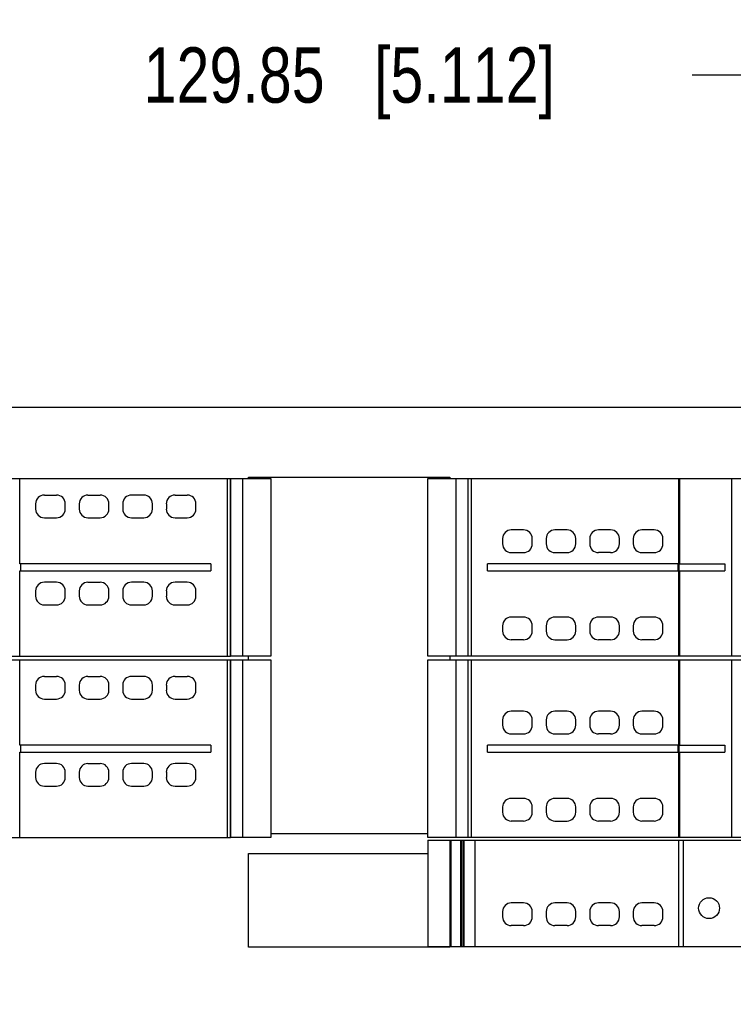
# Model space of a CAD drawing. Header units: inches. Extents: x 0 to 22, y 0 to 17.
# Tile 24 of 27: x 10.6 to 12.2, y 11.9 to 14.1. Entities that reach past the tile are written whole.
import ezdxf

# ---------------------------------------------------------------- set-up
doc = ezdxf.new("R2010")
doc.units = ezdxf.units.IN
doc.header["$LTSCALE"] = 1.21
doc.header["$MEASUREMENT"] = 0
doc.layers.get('0').update_dxf_attribs({"linetype": 'CONTINUOUS'})
doc.layers.add('DIMENSIONS', color=7, linetype='CONTINUOUS')
doc.styles.get("Standard").update_dxf_attribs({"font": 'txt', "width": 0.8})
doc.dimstyles.new('DIMSTYLE_1', dxfattribs={"dimtxt": 0.125, "dimasz": 0.18, "dimexe": 0.125, "dimexo": 0.0625, "dimgap": 0.0625, "dimtad": 0, "dimtih": 1, "dimtoh": 1, "dimdsep": 46, "dimtxsty": 'STANDARD', "dimblk": '_FILLED', "dimblk1": '_FILLED', "dimblk2": '_FILLED', "dimcen": 0.09, "dimadec": 0, "dimazin": 0, "dimtp": 0.02, "dimtm": 0.02, "dimtfac": 1, "dimtofl": 0, "dimtmove": 0, "dimatfit": 3, "dimldrblk": '_FILLED', "dimfxl": 1, "dimtolj": 1, "dimarcsym": 0})

# ---------------------------------------------------------------- blocks, each defined once
blk = doc.blocks.new('_FILLED')
at = {"color": 0, "linetype": 'BYBLOCK'}
blk.add_solid([(0, 0), (-1, 0.174), (-1, -0.174)], dxfattribs=at)
blk = doc.blocks.new('*D0')
at = {"layer": 'DIMENSIONS', "color": 2, "linetype": 'CONTINUOUS'}
for p, q in [((8.7841, 13.0387), (8.7841, 14.1052)), ((13.8963, 13.0387), (13.8963, 14.1052)), ((8.7841, 13.9802), (10.5652, 13.9802)), ((13.8963, 13.9802), (12.1152, 13.9802))]:
    blk.add_line(p, q, dxfattribs=at)
at = {"layer": 'DIMENSIONS', "color": 2, "linetype": 'CONTINUOUS', "xscale": 0.18, "yscale": 0.18, "zscale": 0.18}
for p, rotation in [((8.7841, 13.9802), 180), ((13.8963, 13.9802), 359.9999999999)]:
    blk.add_blockref('_FILLED', p, dxfattribs=dict(at, rotation=rotation))
at = {"layer": 'DIMENSIONS', "color": 2, "linetype": 'CONTINUOUS', "insert": (11.3402, 14.0427), "char_height": 0.125, "width": 1.425, "attachment_point": 2, "line_spacing_factor": 0.9}
blk.add_mtext('129.85{\\Ftxt.shx;\\W1.000000;\\H0.125000; }[5.112]', dxfattribs=at)
blk = doc.blocks.new('*D1')
at = {"layer": 'DIMENSIONS', "color": 2, "linetype": 'CONTINUOUS'}
for p, q in [((8.8902, 13.2302), (7.9091, 13.2302)), ((8.0341, 13.2302), (8.0341, 12.5323)), ((8.0341, 11.5845), (8.0341, 12.2823)), ((10.8057, 11.5845), (7.9091, 11.5845))]:
    blk.add_line(p, q, dxfattribs=at)
at = {"layer": 'DIMENSIONS', "color": 2, "linetype": 'CONTINUOUS', "xscale": 0.18, "yscale": 0.18, "zscale": 0.18}
for p, rotation in [((8.0341, 13.2302), 90), ((8.0341, 11.5845), 269.9999999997)]:
    blk.add_blockref('_FILLED', p, dxfattribs=dict(at, rotation=rotation))
at = {"layer": 'DIMENSIONS', "color": 2, "linetype": 'CONTINUOUS', "insert": (8.0341, 12.4698), "char_height": 0.125, "width": 1.225, "attachment_point": 2, "line_spacing_factor": 0.9}
blk.add_mtext('41.8{\\Ftxt.shx;\\W1.000000;\\H0.125000; }[1.646]', dxfattribs=at)

msp = doc.modelspace()

# ---------------------------------------------------------------- linework, layer by layer
at = {"color": 7, "linetype": 'CONTINUOUS'}
for p, q in [((8.9307, 13.2302), (13.7495, 13.2302)), ((8.9283, 13.0687), (11.0719, 13.0687)), ((10.5961, 12.8758), (10.5961, 13.0687)), ((11.0647, 12.6672), (11.0647, 13.0687)), ((11.0719, 13.0687), (11.0719, 12.6672)), ((11.0721, 12.6672), (11.0721, 13.0687)), ((11.0721, 13.0687), (11.1631, 13.0687)), ((11.0994, 12.6672), (11.0994, 13.0687)), ((11.1125, 13.0687), (11.1125, 13.072)), ((11.1125, 13.072), (11.5677, 13.072)), ((11.1631, 13.0687), (11.1631, 12.6672)), ((11.5173, 12.6672), (11.5173, 13.0687)), ((11.5173, 13.0687), (11.6083, 13.0687)), ((11.5677, 13.072), (11.5677, 13.0687)), ((11.5809, 13.0687), (11.5809, 12.6672)), ((11.6083, 13.0687), (11.6083, 12.6672)), ((11.6084, 12.6672), (11.6084, 13.0687)), ((11.6084, 13.0687), (13.7521, 13.0687)), ((11.6157, 13.0687), (11.6157, 12.6672)), ((12.0842, 13.0687), (12.0842, 12.8758)), ((12.0871, 12.8758), (12.0871, 13.0687)), ((12.2035, 13.0687), (12.2035, 12.6672)), ((10.6316, 13.0116), (10.6316, 12.9998)), ((10.6513, 13.0313), (10.6788, 13.0313)), ((10.6985, 12.9998), (10.6985, 13.0116)), ((10.73, 13.0116), (10.73, 12.9998)), ((10.7497, 13.0313), (10.7773, 13.0313)), ((10.7969, 12.9998), (10.7969, 13.0116)), ((10.8284, 13.0116), (10.8284, 12.9998)), ((10.8757, 13.0313), (10.8481, 13.0313)), ((10.8954, 12.9998), (10.8954, 13.0116)), ((10.9269, 13.0116), (10.9269, 12.9998)), ((10.9465, 13.0313), (10.9741, 13.0313)), ((10.9938, 12.9998), (10.9938, 13.0116)), ((10.6513, 12.9802), (10.6788, 12.9802)), ((10.7497, 12.9802), (10.7773, 12.9802)), ((10.8481, 12.9802), (10.8757, 12.9802)), ((10.9465, 12.9802), (10.9741, 12.9802)), ((11.7338, 12.9526), (11.7062, 12.9526)), ((11.8322, 12.9526), (11.8047, 12.9526)), ((11.9307, 12.9526), (11.9031, 12.9526)), ((12.0291, 12.9526), (12.0015, 12.9526)), ((11.6866, 12.9329), (11.6866, 12.9211)), ((11.7535, 12.9211), (11.7535, 12.9329)), ((11.785, 12.9329), (11.785, 12.9211)), ((11.8519, 12.9211), (11.8519, 12.9329)), ((11.8834, 12.9329), (11.8834, 12.9211)), ((11.9503, 12.9211), (11.9503, 12.9329)), ((11.9818, 12.9329), (11.9818, 12.9211)), ((12.0488, 12.9211), (12.0488, 12.9329)), ((11.7062, 12.9014), (11.7338, 12.9014)), ((11.8047, 12.9014), (11.8322, 12.9014)), ((11.9307, 12.9014), (11.9031, 12.9014)), ((12.0015, 12.9014), (12.0291, 12.9014)), ((11.0276, 12.8758), (10.5961, 12.8758)), ((10.5961, 12.6672), (10.5961, 12.8601)), ((10.5961, 12.8601), (11.0276, 12.8601)), ((10.5978, 12.8601), (10.5978, 12.8758)), ((11.0276, 12.8758), (11.0276, 12.8601)), ((11.6528, 12.8601), (11.6528, 12.8758)), ((12.0842, 12.8758), (11.6528, 12.8758)), ((11.6528, 12.8601), (12.0842, 12.8601)), ((12.0825, 12.8758), (12.0825, 12.8601)), ((12.0842, 12.8601), (12.0842, 12.6672)), ((12.0854, 12.8758), (12.1886, 12.8758)), ((12.0854, 12.8601), (12.0854, 12.8758)), ((12.0854, 12.8601), (12.1886, 12.8601)), ((12.0871, 12.6672), (12.0871, 12.8601)), ((12.1886, 12.8758), (12.1886, 12.8601)), ((10.6788, 12.8345), (10.6513, 12.8345)), ((10.7497, 12.8345), (10.7773, 12.8345)), ((10.8757, 12.8345), (10.8481, 12.8345)), ((10.9741, 12.8345), (10.9465, 12.8345)), ((10.6316, 12.8148), (10.6316, 12.803)), ((10.6985, 12.803), (10.6985, 12.8148)), ((10.73, 12.8148), (10.73, 12.803)), ((10.7969, 12.803), (10.7969, 12.8148)), ((10.8284, 12.8148), (10.8284, 12.803)), ((10.8954, 12.803), (10.8954, 12.8148)), ((10.9269, 12.8148), (10.9269, 12.803)), ((10.9938, 12.803), (10.9938, 12.8148)), ((10.6513, 12.7833), (10.6788, 12.7833)), ((10.7497, 12.7833), (10.7773, 12.7833)), ((10.8481, 12.7833), (10.8757, 12.7833)), ((10.9465, 12.7833), (10.9741, 12.7833)), ((11.7338, 12.7557), (11.7062, 12.7557)), ((11.8322, 12.7557), (11.8047, 12.7557)), ((11.9307, 12.7557), (11.9031, 12.7557)), ((12.0291, 12.7557), (12.0015, 12.7557)), ((11.6866, 12.7361), (11.6866, 12.7242)), ((11.7535, 12.7242), (11.7535, 12.7361)), ((11.785, 12.7361), (11.785, 12.7242)), ((11.8519, 12.7242), (11.8519, 12.7361)), ((11.8834, 12.7361), (11.8834, 12.7242)), ((11.9503, 12.7242), (11.9503, 12.7361)), ((11.9818, 12.7361), (11.9818, 12.7242)), ((12.0488, 12.7242), (12.0488, 12.7361)), ((11.7338, 12.7046), (11.7062, 12.7046)), ((11.8047, 12.7046), (11.8322, 12.7046)), ((11.9307, 12.7046), (11.9031, 12.7046)), ((12.0291, 12.7046), (12.0015, 12.7046)), ((8.9283, 12.6672), (11.0719, 12.6672)), ((8.9283, 12.6593), (11.0719, 12.6593)), ((10.5961, 12.4664), (10.5961, 12.6593)), ((11.0647, 12.2577), (11.0647, 12.6593)), ((11.0719, 12.6593), (11.0719, 12.2577)), ((11.1631, 12.6672), (11.0721, 12.6672)), ((11.0721, 12.2577), (11.0721, 12.6593)), ((11.0721, 12.6593), (11.1631, 12.6593)), ((11.0994, 12.2577), (11.0994, 12.6593)), ((11.1125, 12.6593), (11.1125, 12.6672)), ((11.1631, 12.6593), (11.1631, 12.2577)), ((11.6083, 12.6672), (11.5173, 12.6672)), ((11.5173, 12.2577), (11.5173, 12.6593)), ((11.5173, 12.6593), (11.6083, 12.6593)), ((11.5677, 12.6672), (11.5677, 12.6593)), ((11.5809, 12.6593), (11.5809, 12.2577)), ((11.6083, 12.6593), (11.6083, 12.2577)), ((13.7521, 12.6672), (11.6084, 12.6672)), ((11.6084, 12.2577), (11.6084, 12.6593)), ((11.6084, 12.6593), (13.7521, 12.6593)), ((11.6157, 12.6593), (11.6157, 12.2577)), ((12.0842, 12.6593), (12.0842, 12.4664)), ((12.0871, 12.4664), (12.0871, 12.6593)), ((12.2035, 12.6593), (12.2035, 12.2577)), ((10.6513, 12.6219), (10.6788, 12.6219)), ((10.7497, 12.6219), (10.7773, 12.6219)), ((10.8757, 12.6219), (10.8481, 12.6219)), ((10.9465, 12.6219), (10.9741, 12.6219)), ((10.6316, 12.6022), (10.6316, 12.5904)), ((10.6985, 12.5904), (10.6985, 12.6022)), ((10.73, 12.6022), (10.73, 12.5904)), ((10.7969, 12.5904), (10.7969, 12.6022)), ((10.8284, 12.6022), (10.8284, 12.5904)), ((10.8954, 12.5904), (10.8954, 12.6022)), ((10.9269, 12.6022), (10.9269, 12.5904)), ((10.9938, 12.5904), (10.9938, 12.6022)), ((10.6513, 12.5707), (10.6788, 12.5707)), ((10.7497, 12.5707), (10.7773, 12.5707)), ((10.8481, 12.5707), (10.8757, 12.5707)), ((10.9465, 12.5707), (10.9741, 12.5707)), ((11.6866, 12.5235), (11.6866, 12.5116)), ((11.7338, 12.5431), (11.7062, 12.5431)), ((11.7535, 12.5116), (11.7535, 12.5235)), ((11.785, 12.5235), (11.785, 12.5116)), ((11.8322, 12.5431), (11.8047, 12.5431)), ((11.8519, 12.5116), (11.8519, 12.5235)), ((11.8834, 12.5235), (11.8834, 12.5116)), ((11.9307, 12.5431), (11.9031, 12.5431)), ((11.9503, 12.5116), (11.9503, 12.5235)), ((11.9818, 12.5235), (11.9818, 12.5116)), ((12.0291, 12.5431), (12.0015, 12.5431)), ((12.0488, 12.5116), (12.0488, 12.5235)), ((11.7062, 12.492), (11.7338, 12.492)), ((11.8047, 12.492), (11.8322, 12.492)), ((11.9307, 12.492), (11.9031, 12.492)), ((12.0015, 12.492), (12.0291, 12.492)), ((11.0276, 12.4664), (10.5961, 12.4664)), ((10.5978, 12.4506), (10.5978, 12.4664)), ((11.0276, 12.4664), (11.0276, 12.4506)), ((12.0842, 12.4664), (11.6528, 12.4664)), ((11.6528, 12.4506), (11.6528, 12.4664)), ((12.0825, 12.4664), (12.0825, 12.4506)), ((12.0854, 12.4664), (12.1886, 12.4664)), ((12.0854, 12.4506), (12.0854, 12.4664)), ((12.1886, 12.4664), (12.1886, 12.4506)), ((10.5961, 12.2577), (10.5961, 12.4506)), ((10.5961, 12.4506), (11.0276, 12.4506)), ((11.6528, 12.4506), (12.0842, 12.4506)), ((12.0842, 12.4506), (12.0842, 12.2577)), ((12.0854, 12.4506), (12.1886, 12.4506)), ((12.0871, 12.2577), (12.0871, 12.4506)), ((10.6788, 12.425), (10.6513, 12.425)), ((10.7497, 12.425), (10.7773, 12.425)), ((10.8757, 12.425), (10.8481, 12.425)), ((10.9741, 12.425), (10.9465, 12.425)), ((10.6316, 12.4053), (10.6316, 12.3935)), ((10.6985, 12.3935), (10.6985, 12.4053)), ((10.73, 12.4053), (10.73, 12.3935)), ((10.7969, 12.3935), (10.7969, 12.4053)), ((10.8284, 12.4053), (10.8284, 12.3935)), ((10.8954, 12.3935), (10.8954, 12.4053)), ((10.9269, 12.4053), (10.9269, 12.3935)), ((10.9938, 12.3935), (10.9938, 12.4053)), ((10.6513, 12.3739), (10.6788, 12.3739)), ((10.7497, 12.3739), (10.7773, 12.3739)), ((10.8481, 12.3739), (10.8757, 12.3739)), ((10.9465, 12.3739), (10.9741, 12.3739)), ((11.7338, 12.3463), (11.7062, 12.3463)), ((11.8322, 12.3463), (11.8047, 12.3463)), ((11.9307, 12.3463), (11.9031, 12.3463)), ((12.0291, 12.3463), (12.0015, 12.3463)), ((11.6866, 12.3266), (11.6866, 12.3148)), ((11.7535, 12.3148), (11.7535, 12.3266)), ((11.785, 12.3266), (11.785, 12.3148)), ((11.8519, 12.3148), (11.8519, 12.3266)), ((11.8834, 12.3266), (11.8834, 12.3148)), ((11.9503, 12.3148), (11.9503, 12.3266)), ((11.9818, 12.3266), (11.9818, 12.3148)), ((12.0488, 12.3148), (12.0488, 12.3266)), ((11.7338, 12.2951), (11.7062, 12.2951)), ((11.8047, 12.2951), (11.8322, 12.2951)), ((11.9307, 12.2951), (11.9031, 12.2951)), ((12.0291, 12.2951), (12.0015, 12.2951)), ((8.9283, 12.2577), (11.0719, 12.2577)), ((11.1631, 12.2577), (11.0721, 12.2577)), ((11.5173, 12.2662), (11.1631, 12.2662)), ((11.6083, 12.2577), (11.5173, 12.2577)), ((13.7521, 12.2577), (11.6084, 12.2577)), ((11.5173, 12.2518), (13.7521, 12.2518)), ((11.5173, 12.2518), (11.5173, 12.0116)), ((11.5675, 12.2518), (11.5675, 12.0116)), ((11.5705, 12.0116), (11.5705, 12.2518)), ((11.5919, 12.0116), (11.5919, 12.2518)), ((11.5945, 12.0116), (11.5945, 12.2518)), ((11.5977, 12.2518), (11.5977, 12.0116)), ((11.5994, 12.0116), (11.5994, 12.2518)), ((11.6242, 12.2518), (11.6242, 12.0116)), ((12.0842, 12.2518), (12.0842, 12.0116)), ((12.0943, 12.2518), (12.0943, 12.0116)), ((11.1125, 12.0103), (11.1125, 12.2216)), ((11.1125, 12.2216), (11.5173, 12.2216)), ((11.7338, 12.1101), (11.7062, 12.1101)), ((11.8322, 12.1101), (11.8047, 12.1101)), ((11.9307, 12.1101), (11.9031, 12.1101)), ((12.0291, 12.1101), (12.0015, 12.1101)), ((11.6866, 12.0904), (11.6866, 12.0786)), ((11.7535, 12.0786), (11.7535, 12.0904)), ((11.785, 12.0904), (11.785, 12.0786)), ((11.8519, 12.0786), (11.8519, 12.0904)), ((11.8834, 12.0904), (11.8834, 12.0786)), ((11.9503, 12.0786), (11.9503, 12.0904)), ((11.9818, 12.0904), (11.9818, 12.0786)), ((12.0488, 12.0786), (12.0488, 12.0904)), ((11.7338, 12.0589), (11.7062, 12.0589)), ((11.8322, 12.0589), (11.8047, 12.0589)), ((11.9307, 12.0589), (11.9031, 12.0589)), ((12.0291, 12.0589), (12.0015, 12.0589)), ((11.5677, 12.0103), (11.1125, 12.0103)), ((11.5173, 12.0116), (13.7521, 12.0116)), ((11.5677, 12.0116), (11.5677, 12.0103))]:
    msp.add_line(p, q, dxfattribs=at)
msp.add_circle((12.1531, 12.0983), 0.0236, dxfattribs=at)
for centre, start, end in [((10.6513, 13.0116), 90, 180), ((10.6788, 13.0116), 0, 90), ((10.7497, 13.0116), 90, 180), ((10.7773, 13.0116), 0, 90), ((10.8481, 13.0116), 90, 180), ((10.8757, 13.0116), 0, 90), ((10.9465, 13.0116), 90, 180), ((10.9741, 13.0116), 0, 90), ((10.6513, 12.9998), 180, 270), ((10.6788, 12.9998), 270, 360), ((10.7497, 12.9998), 180, 270), ((10.7773, 12.9998), 270, 360), ((10.8481, 12.9998), 180, 270), ((10.8757, 12.9998), 270, 360), ((10.9465, 12.9998), 180, 270), ((10.9741, 12.9998), 270, 360), ((11.7062, 12.9329), 90, 180), ((11.7338, 12.9329), 0, 90), ((11.8047, 12.9329), 90, 180), ((11.8322, 12.9329), 0, 90), ((11.9031, 12.9329), 90, 180), ((11.9307, 12.9329), 0, 90), ((12.0015, 12.9329), 90, 180), ((12.0291, 12.9329), 0, 90), ((11.7062, 12.9211), 180, 270), ((11.7338, 12.9211), 270, 360), ((11.8047, 12.9211), 180, 270), ((11.8322, 12.9211), 270, 360), ((11.9031, 12.9211), 180, 270), ((11.9307, 12.9211), 270, 360), ((12.0015, 12.9211), 180, 270), ((12.0291, 12.9211), 270, 360), ((10.6513, 12.8148), 90, 180), ((10.6788, 12.8148), 0, 90), ((10.7497, 12.8148), 90, 180), ((10.7773, 12.8148), 0, 90), ((10.8481, 12.8148), 90, 180), ((10.8757, 12.8148), 0, 90), ((10.9465, 12.8148), 90, 180), ((10.9741, 12.8148), 0, 90), ((10.6513, 12.803), 180, 270), ((10.6788, 12.803), 270, 360), ((10.7497, 12.803), 180, 270), ((10.7773, 12.803), 270, 360), ((10.8481, 12.803), 180, 270), ((10.8757, 12.803), 270, 360), ((10.9465, 12.803), 180, 270), ((10.9741, 12.803), 270, 360), ((11.7062, 12.7361), 90, 180), ((11.7338, 12.7361), 0, 90), ((11.8047, 12.7361), 90, 180), ((11.8322, 12.7361), 0, 90), ((11.9031, 12.7361), 90, 180), ((11.9307, 12.7361), 0, 90), ((12.0015, 12.7361), 90, 180), ((12.0291, 12.7361), 0, 90), ((11.7062, 12.7242), 180, 270), ((11.7338, 12.7242), 270, 360), ((11.8047, 12.7242), 180, 270), ((11.8322, 12.7242), 270, 360), ((11.9031, 12.7242), 180, 270), ((11.9307, 12.7242), 270, 360), ((12.0015, 12.7242), 180, 270), ((12.0291, 12.7242), 270, 360), ((10.6513, 12.6022), 90, 180), ((10.6788, 12.6022), 0, 90), ((10.7497, 12.6022), 90, 180), ((10.7773, 12.6022), 0, 90), ((10.8481, 12.6022), 90, 180), ((10.8757, 12.6022), 0, 90), ((10.9465, 12.6022), 90, 180), ((10.9741, 12.6022), 0, 90), ((10.6513, 12.5904), 180, 270), ((10.6788, 12.5904), 270, 360), ((10.7497, 12.5904), 180, 270), ((10.7773, 12.5904), 270, 360), ((10.8481, 12.5904), 180, 270), ((10.8757, 12.5904), 270, 360), ((10.9465, 12.5904), 180, 270), ((10.9741, 12.5904), 270, 360), ((11.7062, 12.5235), 90, 180), ((11.7338, 12.5235), 0, 90), ((11.8047, 12.5235), 90, 180), ((11.8322, 12.5235), 0, 90), ((11.9031, 12.5235), 90, 180), ((11.9307, 12.5235), 0, 90), ((12.0015, 12.5235), 90, 180), ((12.0291, 12.5235), 0, 90), ((11.7062, 12.5116), 180, 270), ((11.7338, 12.5116), 270, 360), ((11.8047, 12.5116), 180, 270), ((11.8322, 12.5116), 270, 360), ((11.9031, 12.5116), 180, 270), ((11.9307, 12.5116), 270, 360), ((12.0015, 12.5116), 180, 270), ((12.0291, 12.5116), 270, 360), ((10.6513, 12.4053), 90, 180), ((10.6788, 12.4053), 0, 90), ((10.7497, 12.4053), 90, 180), ((10.7773, 12.4053), 0, 90), ((10.8481, 12.4053), 90, 180), ((10.8757, 12.4053), 0, 90), ((10.9465, 12.4053), 90, 180), ((10.9741, 12.4053), 0, 90), ((10.6513, 12.3935), 180, 270), ((10.6788, 12.3935), 270, 360), ((10.7497, 12.3935), 180, 270), ((10.7773, 12.3935), 270, 360), ((10.8481, 12.3935), 180, 270), ((10.8757, 12.3935), 270, 360), ((10.9465, 12.3935), 180, 270), ((10.9741, 12.3935), 270, 360), ((11.7062, 12.3266), 90, 180), ((11.7338, 12.3266), 0, 90), ((11.8047, 12.3266), 90, 180), ((11.8322, 12.3266), 0, 90), ((11.9031, 12.3266), 90, 180), ((11.9307, 12.3266), 0, 90), ((12.0015, 12.3266), 90, 180), ((12.0291, 12.3266), 0, 90), ((11.7062, 12.3148), 180, 270), ((11.7338, 12.3148), 270, 360), ((11.8047, 12.3148), 180, 270), ((11.8322, 12.3148), 270, 360), ((11.9031, 12.3148), 180, 270), ((11.9307, 12.3148), 270, 360), ((12.0015, 12.3148), 180, 270), ((12.0291, 12.3148), 270, 360), ((11.7062, 12.0904), 90, 180), ((11.7338, 12.0904), 0, 90), ((11.8047, 12.0904), 90, 180), ((11.8322, 12.0904), 0, 90), ((11.9031, 12.0904), 90, 180), ((11.9307, 12.0904), 0, 90), ((12.0015, 12.0904), 90, 180), ((12.0291, 12.0904), 0, 90), ((11.7062, 12.0786), 180, 270), ((11.7338, 12.0786), 270, 360), ((11.8047, 12.0786), 180, 270), ((11.8322, 12.0786), 270, 360), ((11.9031, 12.0786), 180, 270), ((11.9307, 12.0786), 270, 360), ((12.0015, 12.0786), 180, 270), ((12.0291, 12.0786), 270, 360)]:
    msp.add_arc(centre, 0.0197, start, end, dxfattribs=at)

# ---------------------------------------------------------------- dimensions: what is measured, and where the dimension line sits
at = {"layer": 'DIMENSIONS', "color": 2, "linetype": 'CONTINUOUS'}
dim = msp.add_linear_dim(base=(13.8963, 13.9802), p1=(8.7841, 12.9762), p2=(13.8963, 12.9762), dimstyle='DIMSTYLE_1', dxfattribs=at)
dim.commit()
dim.dimension.update_dxf_attribs({"geometry": '*D0', "text_midpoint": (11.3402, 13.9802), "dimtype": 160})
dim = msp.add_linear_dim(base=(8.0341, 11.5845), p1=(8.9527, 13.2302), p2=(10.8682, 11.5845), angle=270, dimstyle='DIMSTYLE_1', dxfattribs=at)
dim.commit()
dim.dimension.update_dxf_attribs({"geometry": '*D1', "text_midpoint": (8.0341, 12.4073), "dimtype": 160})

doc.saveas('drawing.dxf')
